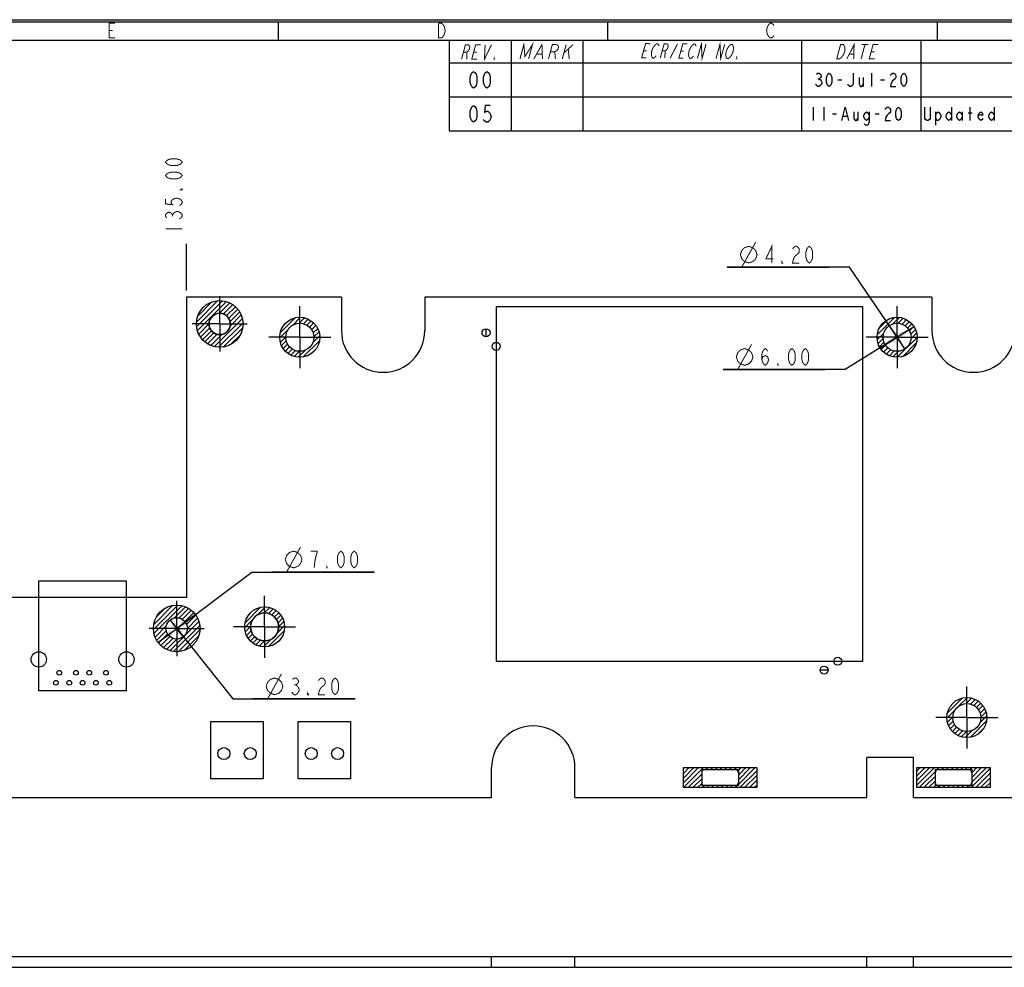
# Model space of a CAD drawing. Header units: millimetres. Extents: x 0 to 420, y 0 to 297.
# Tile 11 of 12: x 184 to 331, y 155 to 297. Entities that reach past the tile are written whole.
import ezdxf

# ---------------------------------------------------------------- set-up
doc = ezdxf.new("R2010")
doc.units = ezdxf.units.MM
doc.header["$LTSCALE"] = 23.1
doc.linetypes.add('CENTER', pattern=[0.6, 0.375, -0.075, 0.075, -0.075])
doc.layers.get('0').update_dxf_attribs({"linetype": 'CONTINUOUS'})
doc.layers.add('02___PRT_ALL_AXES', color=7, linetype='CONTINUOUS')
doc.layers.add('03___PRT_ALL_CURVES', color=7, linetype='CONTINUOUS')
doc.styles.get("Standard").update_dxf_attribs({"font": 'txt', "width": 0.8})
doc.dimstyles.new('DIMSTYLE_2', dxfattribs={"dimtxt": 2.5, "dimasz": 2.5, "dimexe": 1, "dimexo": 1, "dimtad": 0, "dimtih": 1, "dimtoh": 1, "dimzin": 0, "dimdsep": 46, "dimtxsty": 'STANDARD', "dimblk": '_FILLED', "dimblk1": '_FILLED', "dimblk2": '_FILLED', "dimcen": 0.09, "dimadec": 0, "dimazin": 0, "dimtp": 0.01, "dimtm": 0.01, "dimtfac": 1, "dimtofl": 0, "dimtmove": 0, "dimatfit": 3, "dimldrblk": '_FILLED', "dimfxl": 1, "dimtolj": 1, "dimtzin": 0, "dimarcsym": 0})
doc.dimstyles.new('DIMSTYLE_3', dxfattribs={"dimtxt": 2.5, "dimasz": 2.5, "dimexe": 1, "dimexo": 1, "dimtad": 1, "dimzin": 0, "dimdsep": 46, "dimtxsty": 'STANDARD', "dimblk": '_FILLED', "dimblk1": '_FILLED', "dimblk2": '_FILLED', "dimcen": 0.09, "dimadec": 0, "dimazin": 0, "dimtp": 0.01, "dimtm": 0.01, "dimtfac": 1, "dimtmove": 0, "dimatfit": 2, "dimldrblk": '_FILLED', "dimfxl": 1, "dimtolj": 1, "dimtzin": 0, "dimarcsym": 0})

# ---------------------------------------------------------------- blocks, each defined once
blk = doc.blocks.new('*D1')
at = {"color": 2, "linetype": 'CONTINUOUS'}
blk.add_line((208.67, 256.4), (208.67, 263.4), dxfattribs=at)
blk = doc.blocks.new('_FILLED')
at = {"color": 0, "linetype": 'BYBLOCK'}
blk.add_solid([(0, 0), (-1, 0.14), (-1, -0.14)], dxfattribs=at)
blk = doc.blocks.new('*D3')
at = {"color": 2, "linetype": 'CONTINUOUS'}
blk.add_line((77.17, 211.4), (77.17, 222.79), dxfattribs=at)
blk = doc.blocks.new('*D4')
at = {"color": 2, "linetype": 'CONTINUOUS'}
for p, q in [((207.22, 205.76), (218.5, 214.22)), ((218.5, 214.22), (236.83, 214.22)), ((236.83, 214.22), (221.5, 214.22)), ((210.02, 207.86), (207.22, 205.76)), ((204.42, 203.66), (207.22, 205.76))]:
    blk.add_line(p, q, dxfattribs=at)
at = {"color": 2, "linetype": 'CONTINUOUS', "xscale": 2.5, "yscale": 2.5, "zscale": 2.5}
for p, rotation in [((210.02, 207.86), 36.8811654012), ((204.42, 203.66), 216.8811654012)]:
    blk.add_blockref('_FILLED', p, dxfattribs=dict(at, rotation=rotation))
blk = doc.blocks.new('*D5')
at = {"color": 2, "linetype": 'CONTINUOUS'}
for p, q in [((206.23, 207.01), (207.22, 205.76)), ((208.22, 204.51), (207.22, 205.76)), ((207.22, 205.76), (215.64, 195.21)), ((215.64, 195.21), (233.97, 195.21)), ((233.97, 195.21), (218.64, 195.21))]:
    blk.add_line(p, q, dxfattribs=at)
at = {"color": 2, "linetype": 'CONTINUOUS', "xscale": 2.5, "yscale": 2.5, "zscale": 2.5}
for p, rotation in [((206.23, 207.01), 128.5773623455), ((208.22, 204.51), 308.5773623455)]:
    blk.add_blockref('_FILLED', p, dxfattribs=dict(at, rotation=rotation))
blk = doc.blocks.new('*D6')
at = {"color": 2, "linetype": 'CONTINUOUS'}
for p, q in [((317.76, 250.99), (315.21, 249.4)), ((315.21, 249.4), (307.45, 244.58)), ((312.66, 247.82), (315.21, 249.4)), ((307.45, 244.58), (289.12, 244.58)), ((289.12, 244.58), (304.45, 244.58))]:
    blk.add_line(p, q, dxfattribs=at)
at = {"color": 2, "linetype": 'CONTINUOUS', "xscale": 2.5, "yscale": 2.5, "zscale": 2.5}
for p, rotation in [((317.76, 250.99), 31.8277318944), ((312.66, 247.82), 211.8277318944)]:
    blk.add_blockref('_FILLED', p, dxfattribs=dict(at, rotation=rotation))
blk = doc.blocks.new('*D7')
at = {"color": 2, "linetype": 'CONTINUOUS'}
for p, q in [((308.06, 259.91), (289.72, 259.91)), ((289.72, 259.91), (305.06, 259.91)), ((315.21, 249.4), (308.06, 259.91)), ((314.03, 251.14), (315.21, 249.4)), ((316.4, 247.67), (315.21, 249.4))]:
    blk.add_line(p, q, dxfattribs=at)
at = {"color": 2, "linetype": 'CONTINUOUS', "xscale": 2.5, "yscale": 2.5, "zscale": 2.5}
for p, rotation in [((314.03, 251.14), 124.2704203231), ((316.4, 247.67), 304.2704203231)]:
    blk.add_blockref('_FILLED', p, dxfattribs=dict(at, rotation=rotation))

msp = doc.modelspace()

# ---------------------------------------------------------------- linework, layer by layer
at = {"color": 7, "linetype": 'CONTINUOUS', "true_color": 0xf5f5f5}
for p, q in [((0, 297), (420, 297)), ((0.038, 296.671), (419.978, 296.671)), ((222.436, 296.671), (222.436, 293.928)), ((271.821, 296.671), (271.821, 293.928)), ((321.207, 296.671), (321.207, 293.928)), ((2.782, 293.928), (417.234, 293.928)), ((248.092, 293.928), (248.092, 280.32)), ((257.38, 293.928), (257.38, 280.32)), ((268.11, 293.928), (268.11, 280.32)), ((300.891, 293.928), (300.891, 280.32)), ((318.756, 293.928), (318.756, 280.32)), ((248.092, 290.551), (417.234, 290.551)), ((303.323, 288.16), (303.523, 288.16)), ((306.323, 287.993), (306.923, 287.993)), ((310.123, 288.327), (310.123, 286.993)), ((311.423, 286.993), (311.423, 288.993)), ((312.723, 287.993), (313.323, 287.993)), ((248.092, 285.435), (417.234, 285.435)), ((302.623, 283.878), (302.623, 281.878)), ((304.223, 283.878), (304.223, 281.878)), ((305.523, 282.878), (306.123, 282.878)), ((307.123, 282.544), (307.723, 282.544)), ((309.323, 283.211), (309.323, 281.878)), ((311.923, 282.878), (312.523, 282.878)), ((248.092, 280.32), (417.234, 280.32))]:
    msp.add_line(p, q, dxfattribs=at)
at = {"color": 7, "linetype": 'CONTINUOUS', "true_color": 0xfffff2}
for p, q in [((323.365, 283.878), (323.365, 281.878)), ((326.165, 281.878), (326.165, 283.878)), ((329.765, 283.878), (329.765, 281.878)), ((320.965, 283.211), (320.965, 281.211)), ((324.965, 283.211), (324.965, 281.878)), ((325.865, 283.044), (326.465, 283.044))]:
    msp.add_line(p, q, dxfattribs=at)
at = {"color": 7, "linetype": 'CONTINUOUS'}
for p, q in [((208.673, 255.403), (208.673, 210.403)), ((208.673, 210.403), (77.173, 210.403))]:
    msp.add_line(p, q, dxfattribs=at)
at = {"color": 2, "linetype": 'CONTINUOUS'}
for p, q in [((210.184, 251.675), (213.401, 254.893)), ((210.198, 250.983), (214.093, 254.878)), ((210.321, 250.398), (214.678, 254.756)), ((210.374, 252.573), (212.503, 254.702)), ((213.632, 253.003), (215.188, 254.559)), ((214.237, 252.901), (215.637, 254.3)), ((214.686, 252.642), (216.032, 253.989)), ((215.019, 252.268), (216.377, 253.626)), ((215.23, 251.772), (216.67, 253.212)), ((215.239, 251.074), (216.907, 252.742)), ((224.561, 251.185), (225.778, 252.402)), ((210.518, 249.888), (212.074, 251.444)), ((212.869, 247.997), (217.079, 252.207)), ((213.488, 247.908), (217.168, 251.589)), ((222.751, 250.082), (224.995, 252.326)), ((225.585, 251.502), (226.398, 252.315)), ((226.221, 251.431), (226.922, 252.131)), ((226.721, 251.223), (227.373, 251.875)), ((227.125, 250.921), (227.762, 251.557)), ((227.444, 250.532), (228.091, 251.179)), ((312.235, 249.763), (314.853, 252.382)), ((312.551, 250.786), (313.83, 252.066)), ((314.586, 251.408), (315.562, 252.383)), ((315.382, 251.497), (316.142, 252.256)), ((315.959, 251.366), (316.637, 252.044)), ((316.421, 251.121), (317.064, 251.764)), ((316.793, 250.786), (317.431, 251.424)), ((317.08, 250.366), (317.738, 251.024)), ((210.776, 249.439), (212.176, 250.839)), ((211.088, 249.044), (212.434, 250.391)), ((211.451, 248.7), (212.808, 250.057)), ((211.865, 248.407), (213.304, 249.846)), ((212.335, 248.17), (214.003, 249.838)), ((214.235, 247.949), (217.128, 250.841)), ((215.296, 248.302), (216.774, 249.781)), ((222.675, 249.299), (223.892, 250.516)), ((222.762, 248.679), (223.575, 249.492)), ((227.599, 248.566), (228.664, 249.631)), ((227.67, 250.052), (228.359, 250.74)), ((227.773, 249.447), (228.557, 250.231)), ((312.233, 249.055), (313.209, 250.03)), ((317.266, 249.845), (317.981, 250.56)), ((317.3, 249.172), (318.149, 250.02)), ((222.945, 248.155), (223.646, 248.855)), ((223.201, 247.704), (223.853, 248.356)), ((226.188, 246.448), (228.629, 248.888)), ((312.36, 248.475), (313.12, 249.234)), ((312.572, 247.98), (313.25, 248.657)), ((312.852, 247.552), (313.495, 248.195)), ((315.239, 246.404), (318.213, 249.377)), ((316.072, 246.529), (318.088, 248.545)), ((223.519, 247.315), (224.156, 247.951)), ((223.897, 246.986), (224.544, 247.633)), ((224.336, 246.718), (225.025, 247.406)), ((224.846, 246.52), (225.63, 247.304)), ((225.445, 246.412), (226.511, 247.478)), ((227.392, 246.945), (228.132, 247.685)), ((313.193, 247.186), (313.83, 247.823)), ((313.593, 246.879), (314.251, 247.537)), ((314.057, 246.635), (314.772, 247.35)), ((314.596, 246.468), (315.445, 247.316)), ((203.726, 205.616), (207.37, 209.26)), ((203.777, 206.374), (206.613, 209.21)), ((203.809, 204.992), (207.994, 209.177)), ((204.169, 207.474), (205.513, 208.817)), ((206.841, 207.317), (208.533, 209.009)), ((207.559, 207.328), (209.006, 208.775)), ((208.063, 207.125), (209.424, 208.485)), ((208.444, 206.798), (209.789, 208.144)), ((217.468, 206.615), (219.781, 208.928)), ((219.396, 207.836), (220.55, 208.99)), ((220.36, 208.093), (221.163, 208.896)), ((220.985, 208.011), (221.682, 208.707)), ((221.478, 207.797), (222.129, 208.447)), ((221.877, 207.489), (222.514, 208.125)), ((206.187, 202.42), (210.566, 206.799)), ((208.709, 206.357), (210.104, 207.751)), ((208.823, 205.763), (210.365, 207.305)), ((217.407, 205.847), (218.56, 207)), ((222.191, 207.095), (222.839, 207.744)), ((222.411, 206.608), (223.103, 207.301)), ((222.503, 205.993), (223.296, 206.787)), ((203.977, 204.453), (205.669, 206.145)), ((204.211, 203.98), (205.659, 205.428)), ((206.767, 202.293), (210.693, 206.219)), ((207.452, 202.271), (210.716, 205.535)), ((217.501, 205.234), (218.304, 206.037)), ((217.689, 204.715), (218.385, 205.411)), ((220.972, 203.048), (223.349, 205.425)), ((222.291, 205.075), (223.397, 206.18)), ((204.501, 203.563), (205.861, 204.923)), ((204.843, 203.197), (206.188, 204.543)), ((205.235, 202.883), (206.63, 204.277)), ((205.681, 202.621), (207.223, 204.163)), ((208.332, 202.444), (210.543, 204.655)), ((217.949, 204.268), (218.599, 204.918)), ((218.271, 203.883), (218.908, 204.519)), ((218.653, 203.557), (219.301, 204.206)), ((219.096, 203.293), (219.788, 203.986)), ((219.61, 203.1), (220.403, 203.893)), ((220.216, 202.999), (221.322, 204.105)), ((222.301, 203.67), (222.726, 204.095)), ((322.758, 193.111), (324.966, 195.319)), ((324.497, 194.143), (325.756, 195.402)), ((325.561, 194.5), (326.38, 195.319)), ((326.203, 194.435), (326.906, 195.138)), ((326.707, 194.231), (327.36, 194.884)), ((322.674, 192.32), (323.933, 193.579)), ((327.114, 193.931), (327.75, 194.568)), ((327.435, 193.546), (328.081, 194.192)), ((327.665, 193.069), (328.351, 193.755)), ((322.758, 191.697), (323.576, 192.515)), ((326.161, 189.443), (328.633, 191.915)), ((327.615, 191.604), (328.663, 192.652)), ((327.772, 192.468), (328.552, 193.248)), ((322.938, 191.17), (323.641, 191.873)), ((323.192, 190.717), (323.845, 191.37)), ((323.509, 190.326), (324.145, 190.963)), ((323.884, 189.995), (324.531, 190.641)), ((324.322, 189.725), (325.008, 190.412)), ((325.424, 189.414), (326.472, 190.461)), ((327.322, 189.897), (328.179, 190.754)), ((324.828, 189.525), (325.608, 190.304)), ((283.173, 184.732), (283.345, 184.903)), ((283.173, 184.025), (284.052, 184.903)), ((283.173, 183.318), (284.759, 184.903)), ((283.173, 182.611), (285.466, 184.903)), ((283.173, 181.903), (286.173, 184.903)), ((286.58, 184.603), (286.88, 184.903)), ((287.287, 184.603), (287.587, 184.903)), ((287.994, 184.603), (288.294, 184.903)), ((288.701, 184.603), (289.001, 184.903)), ((289.409, 184.603), (289.709, 184.903)), ((290.116, 184.603), (290.416, 184.903)), ((290.823, 184.603), (291.123, 184.903)), ((291.423, 184.497), (291.83, 184.903)), ((291.423, 183.789), (292.537, 184.903)), ((291.423, 183.082), (293.244, 184.903)), ((291.423, 182.375), (293.951, 184.903)), ((318.173, 184.377), (318.7, 184.903)), ((318.173, 183.669), (319.407, 184.903)), ((318.173, 182.962), (320.114, 184.903)), ((318.173, 182.255), (320.821, 184.903)), ((321.228, 184.603), (321.528, 184.903)), ((321.936, 184.603), (322.236, 184.903)), ((322.643, 184.603), (322.943, 184.903)), ((323.35, 184.603), (323.65, 184.903)), ((324.057, 184.603), (324.357, 184.903)), ((324.764, 184.603), (325.064, 184.903)), ((325.471, 184.603), (325.771, 184.903)), ((326.178, 184.603), (326.478, 184.903)), ((326.307, 181.903), (329.173, 184.77)), ((326.423, 184.141), (327.185, 184.903)), ((326.423, 183.434), (327.892, 184.903)), ((326.423, 182.727), (328.599, 184.903)), ((283.88, 181.903), (285.923, 183.946)), ((284.587, 181.903), (285.923, 183.239)), ((291.658, 181.903), (294.173, 184.418)), ((292.365, 181.903), (294.173, 183.711)), ((318.528, 181.903), (320.923, 184.298)), ((319.236, 181.903), (320.923, 183.591)), ((327.014, 181.903), (329.173, 184.063)), ((327.721, 181.903), (329.173, 183.356)), ((285.294, 181.903), (285.923, 182.532)), ((286.001, 181.903), (286.301, 182.203)), ((286.709, 181.903), (287.009, 182.203)), ((287.416, 181.903), (287.716, 182.203)), ((288.123, 181.903), (288.423, 182.203)), ((288.83, 181.903), (289.13, 182.203)), ((289.537, 181.903), (289.837, 182.203)), ((290.244, 181.903), (290.544, 182.203)), ((290.951, 181.903), (291.251, 182.203)), ((293.073, 181.903), (294.173, 183.004)), ((293.78, 181.903), (294.173, 182.297)), ((319.943, 181.903), (320.923, 182.884)), ((320.65, 181.903), (320.95, 182.203)), ((321.357, 181.903), (321.657, 182.203)), ((322.064, 181.903), (322.364, 182.203)), ((322.771, 181.903), (323.071, 182.203)), ((323.478, 181.903), (323.778, 182.203)), ((324.185, 181.903), (324.485, 182.203)), ((324.892, 181.903), (325.192, 182.203)), ((325.599, 181.903), (325.899, 182.203)), ((328.428, 181.903), (329.173, 182.649)), ((329.135, 181.903), (329.173, 181.941))]:
    msp.add_line(p, q, dxfattribs=at)
at = {"color": 4, "linetype": 'CONTINUOUS'}
for p, q in [((283.173, 184.903), (294.173, 184.903)), ((283.173, 181.903), (283.173, 184.903)), ((285.923, 184.603), (291.423, 184.603)), ((285.923, 184.603), (285.923, 182.203)), ((291.423, 184.603), (291.423, 182.203)), ((294.173, 184.903), (294.173, 181.903)), ((318.173, 184.903), (329.173, 184.903)), ((318.173, 181.903), (318.173, 184.903)), ((320.923, 184.603), (326.423, 184.603)), ((320.923, 184.603), (320.923, 182.203)), ((326.423, 184.603), (326.423, 182.203)), ((329.173, 184.903), (329.173, 181.903)), ((294.173, 181.903), (283.173, 181.903)), ((291.423, 182.203), (285.923, 182.203)), ((329.173, 181.903), (318.173, 181.903)), ((326.423, 182.203), (320.923, 182.203))]:
    msp.add_line(p, q, dxfattribs=at)
at = {"color": 7, "linetype": 'CONTINUOUS', "true_color": 0xf5f5f5, "const_width": 0.15}
for points in [[(197.98, 294.272), (197.102, 294.272), (197.102, 296.467), (197.98, 296.467)], [(197.102, 295.37), (197.65, 295.37)], [(247.365, 294.821), (247.146, 294.455), (246.926, 294.272), (246.487, 294.272), (246.487, 296.467)], [(246.487, 296.467), (246.926, 296.467), (247.146, 296.284)], [(247.146, 296.284), (247.365, 295.918), (247.475, 295.37), (247.365, 294.821)], [(295.982, 294.455), (295.763, 294.821), (295.653, 295.37), (295.763, 295.918), (295.873, 296.101), (295.982, 296.284), (296.202, 296.467), (296.421, 296.467), (296.641, 296.284), (296.751, 296.101)], [(258.685, 291.121), (259.261, 293.269), (259.429, 291.479), (260.556, 293.269), (259.98, 291.121)], [(285.286, 291.199), (285.879, 293.343), (285.983, 291.194), (286.576, 293.338)], [(288.074, 291.177), (288.667, 293.321), (288.771, 291.171), (289.364, 293.315)], [(296.751, 294.638), (296.641, 294.455), (296.421, 294.272), (296.202, 294.272), (295.982, 294.455)], [(249.93, 291.082), (250.506, 293.231), (250.983, 293.231), (251.125, 293.052), (251.173, 292.873), (251.077, 292.515), (250.933, 292.336), (250.695, 292.157), (250.218, 292.157)], [(252.217, 291.082), (251.455, 291.082), (252.031, 293.231), (252.793, 293.231)], [(253.46, 293.231), (253.361, 291.082), (254.413, 293.231)], [(260.757, 291.121), (261.98, 293.269), (262.052, 291.121)], [(262.958, 291.121), (263.534, 293.269), (264.181, 293.269), (264.392, 293.09), (264.473, 292.911), (264.377, 292.553), (264.2, 292.374), (263.893, 292.195), (263.246, 292.195)], [(263.893, 292.195), (263.994, 291.121)], [(265.605, 293.269), (265.029, 291.121)], [(265.269, 292.016), (266.641, 293.269)], [(265.931, 292.553), (266.065, 291.121)], [(277.617, 291.262), (276.92, 291.267), (277.513, 293.411), (278.21, 293.405)], [(277.217, 292.339), (277.652, 292.336)], [(278.375, 291.793), (278.436, 292.329), (278.672, 292.864), (278.945, 293.22)], [(278.945, 293.22), (279.169, 293.398), (279.343, 293.396), (279.468, 293.216), (279.506, 293.037)], [(279.708, 291.245), (280.302, 293.388), (280.737, 293.385), (280.862, 293.205), (280.9, 293.026), (280.801, 292.668), (280.664, 292.49), (280.441, 292.313), (280.005, 292.317)], [(280.441, 292.313), (280.406, 291.239)], [(281.19, 291.233), (282.306, 293.372)], [(283.194, 291.216), (282.497, 291.222), (283.09, 293.366), (283.787, 293.36)], [(282.794, 292.294), (283.229, 292.29)], [(284.028, 291.389), (283.952, 291.747), (284.014, 292.284), (284.249, 292.819), (284.522, 293.175)], [(284.522, 293.175), (284.746, 293.352), (284.92, 293.351), (285.045, 293.171), (285.083, 292.992)], [(289.605, 291.343), (289.529, 291.702), (289.591, 292.239), (289.826, 292.774), (290.099, 293.13)], [(290.099, 293.13), (290.323, 293.307), (290.497, 293.306), (290.622, 293.126)], [(290.622, 293.126), (290.697, 292.767), (290.636, 292.23), (290.401, 291.695)], [(306.74, 293.269), (307.146, 293.269), (307.301, 293.09), (307.355, 292.911), (307.408, 292.732), (307.366, 292.195), (307.12, 291.658), (306.971, 291.479), (306.821, 291.3), (306.57, 291.121), (306.164, 291.121), (306.74, 293.269)], [(307.687, 291.121), (308.771, 293.269), (308.703, 291.121)], [(310.396, 293.269), (309.82, 291.121)], [(309.888, 293.269), (310.904, 293.269)], [(311.851, 291.121), (311.039, 291.121), (311.615, 293.269), (312.427, 293.269)], [(311.327, 292.195), (311.834, 292.195)], [(250.695, 292.157), (250.693, 291.082)], [(251.743, 292.157), (252.219, 292.157)], [(254.886, 291.082), (254.79, 291.082), (254.838, 291.261), (254.886, 291.082)], [(261.208, 291.837), (261.984, 291.837)], [(279.11, 291.608), (278.974, 291.43), (278.75, 291.252), (278.576, 291.254), (278.451, 291.434), (278.375, 291.793)], [(284.687, 291.562), (284.551, 291.384), (284.327, 291.207), (284.153, 291.209), (284.028, 291.389)], [(290.401, 291.695), (290.128, 291.339), (289.904, 291.162), (289.73, 291.163), (289.605, 291.343)], [(291.211, 291.151), (291.124, 291.152), (291.173, 291.331), (291.211, 291.151)], [(308.082, 291.837), (308.692, 291.837)]]:
    msp.add_lwpolyline(points, dxfattribs=at)
at = {"color": 7, "linetype": 'CONTINUOUS', "true_color": 0xf5f5f5}
for points in [[(251.736, 286.743), (251.486, 286.952), (251.361, 287.16), (251.236, 287.577), (251.236, 288.41), (251.361, 288.827), (251.486, 289.035), (251.736, 289.243), (251.986, 289.035), (252.111, 288.827), (252.236, 288.41), (252.236, 287.577), (252.111, 287.16), (251.986, 286.952), (251.736, 286.743)], [(253.736, 286.743), (253.486, 286.952), (253.361, 287.16), (253.236, 287.577), (253.236, 288.41), (253.361, 288.827), (253.486, 289.035), (253.736, 289.243), (253.986, 289.035), (254.111, 288.827), (254.236, 288.41), (254.236, 287.577), (254.111, 287.16), (253.986, 286.952), (253.736, 286.743)], [(303.123, 288.827), (303.323, 288.993), (303.523, 288.993), (303.723, 288.827), (303.823, 288.66), (303.823, 288.493), (303.723, 288.327), (303.523, 288.16), (303.723, 287.993), (303.823, 287.827), (303.923, 287.66), (303.923, 287.493), (303.823, 287.327), (303.723, 287.16), (303.523, 286.993), (303.323, 286.993), (303.123, 287.16), (303.023, 287.327)], [(305.023, 286.993), (304.823, 287.16), (304.723, 287.327), (304.623, 287.66), (304.623, 288.327), (304.723, 288.66), (304.823, 288.827), (305.023, 288.993), (305.223, 288.827), (305.323, 288.66), (305.423, 288.327), (305.423, 287.66), (305.323, 287.327), (305.223, 287.16), (305.023, 286.993)], [(308.623, 288.993), (308.623, 287.327), (308.523, 287.16), (308.323, 286.993), (308.123, 286.993), (307.923, 287.16), (307.823, 287.327)], [(309.523, 288.327), (309.523, 287.327), (309.723, 286.993), (309.923, 286.993), (310.123, 287.327)], [(314.223, 288.66), (314.323, 288.827), (314.523, 288.993), (314.723, 288.993), (314.923, 288.827), (315.023, 288.66), (315.023, 288.327), (314.923, 288.16), (314.723, 287.993), (314.523, 287.827), (314.323, 287.493), (314.223, 286.993), (315.023, 286.993)], [(316.223, 286.993), (316.023, 287.16), (315.923, 287.327), (315.823, 287.66), (315.823, 288.327), (315.923, 288.66), (316.023, 288.827), (316.223, 288.993), (316.423, 288.827), (316.523, 288.66), (316.623, 288.327), (316.623, 287.66), (316.523, 287.327), (316.423, 287.16), (316.223, 286.993)], [(251.736, 281.628), (251.486, 281.836), (251.361, 282.044), (251.236, 282.461), (251.236, 283.294), (251.361, 283.711), (251.486, 283.919), (251.736, 284.128), (251.986, 283.919), (252.111, 283.711), (252.236, 283.294), (252.236, 282.461), (252.111, 282.044), (251.986, 281.836), (251.736, 281.628)], [(254.236, 284.128), (253.486, 284.128), (253.361, 283.086), (253.611, 283.294), (253.861, 283.294), (254.111, 283.086), (254.236, 282.878), (254.361, 282.461), (254.236, 282.044), (254.111, 281.836), (253.861, 281.628), (253.611, 281.628), (253.361, 281.836), (253.236, 282.044)], [(306.923, 281.878), (307.423, 283.878), (307.923, 281.878)], [(313.423, 283.544), (313.523, 283.711), (313.723, 283.878), (313.923, 283.878), (314.123, 283.711), (314.223, 283.544), (314.223, 283.211), (314.123, 283.044), (313.923, 282.878), (313.723, 282.711), (313.523, 282.378), (313.423, 281.878), (314.223, 281.878)], [(315.423, 281.878), (315.223, 282.044), (315.123, 282.211), (315.023, 282.544), (315.023, 283.211), (315.123, 283.544), (315.223, 283.711), (315.423, 283.878), (315.623, 283.711), (315.723, 283.544), (315.823, 283.211), (315.823, 282.544), (315.723, 282.211), (315.623, 282.044), (315.423, 281.878)], [(308.723, 283.211), (308.723, 282.211), (308.923, 281.878), (309.123, 281.878), (309.323, 282.211)], [(311.023, 282.378), (310.823, 282.044), (310.623, 281.878), (310.423, 282.044), (310.223, 282.378), (310.223, 282.711), (310.423, 283.044), (310.623, 283.211), (310.823, 283.044), (311.023, 282.711)], [(311.023, 283.211), (311.023, 281.711), (310.923, 281.378), (310.823, 281.211), (310.423, 281.211), (310.323, 281.378)]]:
    msp.add_lwpolyline(points, dxfattribs=at)
at = {"color": 7, "linetype": 'CONTINUOUS', "true_color": 0xfffff2}
for points in [[(320.165, 283.878), (320.165, 282.211), (320.065, 282.044), (319.865, 281.878), (319.665, 281.878), (319.465, 282.044), (319.365, 282.211), (319.365, 283.878)], [(320.965, 282.711), (321.165, 283.044), (321.365, 283.211), (321.565, 283.044), (321.765, 282.711), (321.765, 282.378), (321.565, 282.044), (321.365, 281.878), (321.165, 281.878), (320.965, 282.378)], [(323.365, 282.378), (323.165, 282.044), (322.965, 281.878), (322.765, 282.044), (322.565, 282.378), (322.565, 282.711), (322.765, 283.044), (322.965, 283.211), (323.165, 283.044), (323.365, 282.711)], [(324.965, 282.378), (324.765, 282.044), (324.565, 281.878), (324.365, 282.044), (324.165, 282.378), (324.165, 282.711), (324.365, 283.044), (324.565, 283.211), (324.765, 283.044), (324.965, 282.711)], [(328.065, 282.211), (327.965, 282.044), (327.765, 281.878), (327.565, 282.044), (327.365, 282.378), (327.365, 282.711), (327.565, 283.044), (327.765, 283.211), (327.965, 283.044), (328.065, 282.711), (327.365, 282.711)], [(329.765, 282.378), (329.565, 282.044), (329.365, 281.878), (329.165, 282.044), (328.965, 282.378), (328.965, 282.711), (329.165, 283.044), (329.365, 283.211), (329.565, 283.044), (329.765, 282.711)]]:
    msp.add_lwpolyline(points, dxfattribs=at)
at = {"color": 2, "linetype": 'CONTINUOUS', "const_width": 0.15}
for points in [[(208.048, 275.648), (207.84, 275.398), (207.631, 275.273), (207.215, 275.148), (206.381, 275.148), (205.965, 275.273), (205.756, 275.398), (205.548, 275.648), (205.756, 275.898), (205.965, 276.023), (206.381, 276.148), (207.215, 276.148), (207.631, 276.023), (207.84, 275.898), (208.048, 275.648)], [(208.048, 273.648), (207.84, 273.398), (207.631, 273.273), (207.215, 273.148), (206.381, 273.148), (205.965, 273.273), (205.756, 273.398), (205.548, 273.648), (205.756, 273.898), (205.965, 274.023), (206.381, 274.148), (207.215, 274.148), (207.631, 274.023), (207.84, 273.898), (208.048, 273.648)], [(208.048, 271.648), (208.048, 271.523), (207.84, 271.523), (208.048, 271.648)], [(205.548, 270.148), (205.548, 269.398), (206.59, 269.273), (206.381, 269.523), (206.381, 269.773), (206.59, 270.023), (206.798, 270.148), (207.215, 270.273), (207.631, 270.148), (207.84, 270.023), (208.048, 269.773), (208.048, 269.523), (207.84, 269.273), (207.631, 269.148)], [(205.756, 267.273), (205.548, 267.523), (205.548, 267.773), (205.756, 268.023), (205.965, 268.148), (206.173, 268.148), (206.381, 268.023), (206.59, 267.773), (206.798, 268.023)], [(206.59, 267.523), (206.59, 267.773)], [(206.798, 268.023), (207.215, 268.273), (207.423, 268.273)], [(207.423, 268.273), (207.84, 268.023), (208.048, 267.773), (208.048, 267.523), (207.84, 267.273), (207.631, 267.148)], [(205.548, 265.648), (208.048, 265.648)], [(291.722, 261.783), (291.931, 262.408), (292.347, 262.824), (292.972, 263.033), (293.597, 262.824), (294.014, 262.408), (294.222, 261.783), (294.014, 261.158), (293.597, 260.741), (292.972, 260.533), (292.347, 260.741), (291.931, 261.158), (291.722, 261.783)], [(291.931, 259.908), (294.014, 263.658)], [(296.431, 260.533), (296.431, 263.033), (295.556, 261.158), (296.681, 261.158)], [(299.556, 262.616), (299.681, 262.824), (299.931, 263.033), (300.181, 263.033), (300.431, 262.824), (300.556, 262.616), (300.556, 262.199), (300.431, 261.991)], [(302.056, 260.533), (301.806, 260.741), (301.681, 260.949), (301.556, 261.366), (301.556, 262.199), (301.681, 262.616), (301.806, 262.824), (302.056, 263.033), (302.306, 262.824), (302.431, 262.616), (302.556, 262.199), (302.556, 261.366), (302.431, 260.949), (302.306, 260.741), (302.056, 260.533)], [(300.431, 261.991), (299.931, 261.574), (299.681, 261.158), (299.556, 260.533), (300.556, 260.533)], [(298.056, 260.533), (297.931, 260.533), (297.931, 260.741), (298.056, 260.533)], [(291.324, 244.584), (293.407, 248.334)], [(291.115, 246.459), (291.324, 247.084), (291.74, 247.501), (292.365, 247.709), (292.99, 247.501), (293.407, 247.084), (293.615, 246.459), (293.407, 245.834), (292.99, 245.417), (292.365, 245.209), (291.74, 245.417), (291.324, 245.834), (291.115, 246.459)], [(294.949, 246.042), (295.074, 246.459), (295.449, 246.667), (295.824, 246.459), (295.949, 246.042), (295.824, 245.626), (295.699, 245.417), (295.449, 245.209), (295.199, 245.417), (295.074, 245.626), (294.949, 246.042), (294.949, 246.876), (295.074, 247.292), (295.199, 247.501), (295.449, 247.709), (295.699, 247.501), (295.824, 247.292)], [(299.449, 245.209), (299.199, 245.417), (299.074, 245.626), (298.949, 246.042), (298.949, 246.876), (299.074, 247.292), (299.199, 247.501), (299.449, 247.709), (299.699, 247.501), (299.824, 247.292), (299.949, 246.876), (299.949, 246.042), (299.824, 245.626), (299.699, 245.417), (299.449, 245.209)], [(301.449, 245.209), (301.199, 245.417), (301.074, 245.626), (300.949, 246.042), (300.949, 246.876), (301.074, 247.292), (301.199, 247.501), (301.449, 247.709), (301.699, 247.501), (301.824, 247.292), (301.949, 246.876), (301.949, 246.042), (301.824, 245.626), (301.699, 245.417), (301.449, 245.209)], [(297.449, 245.209), (297.324, 245.209), (297.324, 245.417), (297.449, 245.209)], [(223.498, 216.098), (223.706, 216.723), (224.123, 217.14), (224.748, 217.348), (225.373, 217.14), (225.79, 216.723), (225.998, 216.098), (225.79, 215.473), (225.373, 215.057), (224.748, 214.848), (224.123, 215.057), (223.706, 215.473), (223.498, 216.098)], [(223.706, 214.223), (225.79, 217.973)], [(228.331, 217.348), (227.331, 217.348)], [(227.831, 214.848), (227.956, 215.89), (228.081, 216.515), (228.331, 217.348)], [(231.831, 214.848), (231.581, 215.057), (231.456, 215.265), (231.331, 215.682), (231.331, 216.515), (231.456, 216.932), (231.581, 217.14), (231.831, 217.348), (232.081, 217.14), (232.206, 216.932), (232.331, 216.515), (232.331, 215.682), (232.206, 215.265), (232.081, 215.057), (231.831, 214.848)], [(233.831, 214.848), (233.581, 215.057), (233.456, 215.265), (233.331, 215.682), (233.331, 216.515), (233.456, 216.932), (233.581, 217.14), (233.831, 217.348), (234.081, 217.14), (234.206, 216.932), (234.331, 216.515), (234.331, 215.682), (234.206, 215.265), (234.081, 215.057), (233.831, 214.848)], [(229.831, 214.848), (229.706, 214.848), (229.706, 215.057), (229.831, 214.848)], [(220.641, 197.086), (220.849, 197.711), (221.266, 198.127), (221.891, 198.336), (222.516, 198.127), (222.932, 197.711), (223.141, 197.086), (222.932, 196.461), (222.516, 196.044), (221.891, 195.836), (221.266, 196.044), (220.849, 196.461), (220.641, 197.086)], [(220.849, 195.211), (222.932, 198.961)], [(224.599, 198.127), (224.849, 198.336), (225.099, 198.336), (225.349, 198.127), (225.474, 197.919), (225.474, 197.711), (225.349, 197.502), (225.099, 197.294), (225.349, 197.086)], [(228.474, 197.919), (228.599, 198.127), (228.849, 198.336), (229.099, 198.336), (229.349, 198.127), (229.474, 197.919), (229.474, 197.502), (229.349, 197.294), (228.849, 196.877)], [(230.974, 195.836), (230.724, 196.044), (230.599, 196.252), (230.474, 196.669), (230.474, 197.502), (230.599, 197.919), (230.724, 198.127), (230.974, 198.336), (231.224, 198.127), (231.349, 197.919), (231.474, 197.502), (231.474, 196.669), (231.349, 196.252), (231.224, 196.044), (230.974, 195.836)], [(225.599, 196.461), (225.349, 196.044), (225.099, 195.836), (224.849, 195.836), (224.599, 196.044), (224.474, 196.252)], [(224.849, 197.294), (225.099, 197.294)], [(225.349, 197.086), (225.599, 196.669), (225.599, 196.461)], [(226.974, 195.836), (226.849, 195.836), (226.849, 196.044), (226.974, 195.836)], [(228.849, 196.877), (228.599, 196.461), (228.474, 195.836), (229.474, 195.836)]]:
    msp.add_lwpolyline(points, dxfattribs=at)
at = {"color": 4, "linetype": 'CONTINUOUS'}
for centre, radius in [((213.673, 251.403), 3.5), ((213.673, 251.403), 1.6), ((225.673, 249.403), 3), ((315.213, 249.403), 3), ((225.673, 249.403), 2.1), ((315.213, 249.403), 2.1), ((207.223, 205.763), 3.5), ((220.403, 205.993), 3), ((207.223, 205.763), 1.6), ((220.403, 205.993), 2.1), ((325.673, 192.403), 3), ((325.673, 192.403), 2.1)]:
    msp.add_circle(centre, radius, dxfattribs=at)
at = {"color": 7, "linetype": 'CONTINUOUS'}
for centre, radius in [((253.593, 250.073), 0.6), ((255.113, 248.043), 0.6), ((186.553, 201.123), 1.15), ((199.693, 201.123), 1.15), ((306.323, 200.843), 0.6), ((189.623, 199.123), 0.35), ((192.123, 199.123), 0.35), ((194.123, 199.123), 0.35), ((196.623, 199.123), 0.35), ((304.283, 199.523), 0.6), ((189.123, 197.623), 0.35), ((191.123, 197.623), 0.35), ((193.123, 197.623), 0.35), ((195.123, 197.623), 0.35), ((197.123, 197.623), 0.35), ((214.293, 187.003), 0.9), ((218.253, 187.003), 0.9), ((227.393, 187.003), 0.9), ((231.353, 187.003), 0.9)]:
    msp.add_circle(centre, radius, dxfattribs=at)
for centre, start, end in [((286.423, 184.103), 90, 180), ((290.923, 184.103), 0, 90), ((321.423, 184.103), 90, 180), ((325.923, 184.103), 0, 90), ((286.423, 182.703), 180, 270), ((290.923, 182.703), 270, 360), ((321.423, 182.703), 180, 270), ((325.923, 182.703), 270, 360)]:
    msp.add_arc(centre, 0.5, start, end, dxfattribs=at)
at = {"layer": '02___PRT_ALL_AXES', "color": 7, "linetype": 'CONTINUOUS'}
for p, q in [((231.923, 255.403), (208.673, 255.403)), ((231.923, 255.403), (231.923, 250.403)), ((244.423, 255.403), (244.423, 250.403)), ((320.423, 255.403), (244.423, 255.403)), ((320.423, 255.403), (320.423, 250.403)), ((317.673, 186.403), (310.673, 186.403)), ((310.673, 180.403), (310.673, 186.403)), ((317.673, 180.403), (317.673, 186.403)), ((254.423, 180.403), (254.423, 184.903)), ((266.923, 180.403), (266.923, 184.903)), ((148.923, 180.403), (254.423, 180.403)), ((266.923, 180.403), (310.673, 180.403)), ((317.673, 180.403), (343.673, 180.403)), ((90.173, 156.577), (343.673, 156.577)), ((254.423, 154.977), (254.423, 156.577)), ((266.923, 154.977), (266.923, 156.577)), ((310.673, 154.977), (310.673, 156.577)), ((317.673, 154.977), (317.673, 156.577)), ((90.173, 154.977), (343.673, 154.977))]:
    msp.add_line(p, q, dxfattribs=at)
at = {"layer": '02___PRT_ALL_AXES', "color": 7, "linetype": 'CENTER'}
for p, q in [((213.673, 251.403), (213.673, 255.543)), ((225.673, 249.403), (225.673, 254.043)), ((315.213, 249.403), (315.213, 254.043)), ((213.673, 251.403), (209.533, 251.403)), ((213.673, 251.403), (213.673, 247.263)), ((213.673, 251.403), (217.813, 251.403)), ((225.673, 249.403), (221.033, 249.403)), ((225.673, 249.403), (225.673, 244.763)), ((225.673, 249.403), (230.313, 249.403)), ((315.213, 249.403), (310.573, 249.403)), ((315.213, 249.403), (319.853, 249.403)), ((315.213, 249.403), (315.213, 244.763)), ((207.223, 205.763), (207.223, 209.903)), ((220.403, 205.993), (220.403, 210.633)), ((207.223, 205.763), (203.083, 205.763)), ((207.223, 205.763), (211.363, 205.763)), ((207.223, 205.763), (207.223, 201.623)), ((220.403, 205.993), (215.763, 205.993)), ((220.403, 205.993), (225.043, 205.993)), ((220.403, 205.993), (220.403, 201.353)), ((325.673, 192.403), (325.673, 197.043)), ((325.673, 192.403), (321.033, 192.403)), ((325.673, 192.403), (330.313, 192.403)), ((325.673, 192.403), (325.673, 187.763))]:
    msp.add_line(p, q, dxfattribs=at)
at = {"layer": '02___PRT_ALL_AXES', "color": 7, "linetype": 'CONTINUOUS'}
for centre, radius in [((225.673, 249.403), 2.1), ((315.213, 249.403), 2.1), ((207.223, 205.763), 1.6), ((325.673, 192.403), 2.1)]:
    msp.add_circle(centre, radius, dxfattribs=at)
for centre, radius, start, end in [((213.673, 251.403), 1.6, 180, 178.50473), ((238.173, 250.403), 6.25, 180, 360), ((326.673, 250.403), 6.25, 180, 360), ((220.403, 205.993), 2.1, 180, 178.79276), ((260.673, 184.903), 6.25, 0, 180)]:
    msp.add_arc(centre, radius, start, end, dxfattribs=at)
at = {"layer": '03___PRT_ALL_CURVES', "color": 4, "linetype": 'CONTINUOUS'}
for p, q in [((310.103, 253.953), (255.113, 253.953)), ((255.113, 253.953), (255.113, 200.843)), ((310.103, 200.843), (310.103, 253.953)), ((253.593, 249.488), (253.593, 250.658)), ((186.573, 196.433), (186.573, 212.903)), ((186.573, 212.903), (199.673, 212.903)), ((199.673, 212.903), (199.673, 196.433)), ((255.113, 200.843), (310.103, 200.843)), ((304.883, 199.523), (303.683, 199.523)), ((199.673, 196.433), (186.573, 196.433)), ((212.343, 191.803), (220.203, 191.803)), ((212.343, 183.203), (212.343, 191.803)), ((220.203, 191.803), (220.203, 183.203)), ((225.443, 191.803), (233.303, 191.803)), ((225.443, 183.203), (225.443, 191.803)), ((233.303, 191.803), (233.303, 183.203)), ((220.203, 183.203), (212.343, 183.203)), ((233.303, 183.203), (225.443, 183.203))]:
    msp.add_line(p, q, dxfattribs=at)

# ---------------------------------------------------------------- dimensions: what is measured, and where the dimension line sits
at = {"color": 2, "linetype": 'CONTINUOUS'}
for feature_location, offset, origin, picture, middle in [((208.673, 256.403), (0, 6.995), (343.673, 255.403), '*D1', (208.048, 264.648)), ((77.173, 211.403), (0, 11.39), (343.673, 210.403), '*D3', (76.548, 224.043))]:
    dim = msp.add_ordinate_dim(feature_location=feature_location, offset=offset, dtype=1, origin=origin, dimstyle='DIMSTYLE_2', override={"dimtad": 1, "dimtih": 0, "dimtoh": 0}, dxfattribs=at)
    dim.commit()
    dim.dimension.update_dxf_attribs({"geometry": picture, "text_midpoint": middle})
for p1, p2, picture, middle in [((314.031, 251.139), (316.396, 247.668), '*D7', (291.722, 260.533)), ((312.664, 247.821), (317.762, 250.986), '*D6', (291.115, 245.209)), ((210.023, 207.864), (204.423, 203.663), '*D4', (223.498, 214.848)), ((208.221, 204.513), (206.225, 207.014), '*D5', (220.641, 195.836))]:
    dim = msp.add_diameter_dim_2p(p1=p1, p2=p2, text='%%c<>', dimstyle='DIMSTYLE_3', override={"dimtih": 1, "dimtoh": 1, "dimpost": '<>'}, dxfattribs=at)
    dim.commit()
    dim.dimension.update_dxf_attribs({"geometry": picture, "text_midpoint": middle, "dimtype": 163})

doc.saveas('drawing.dxf')
